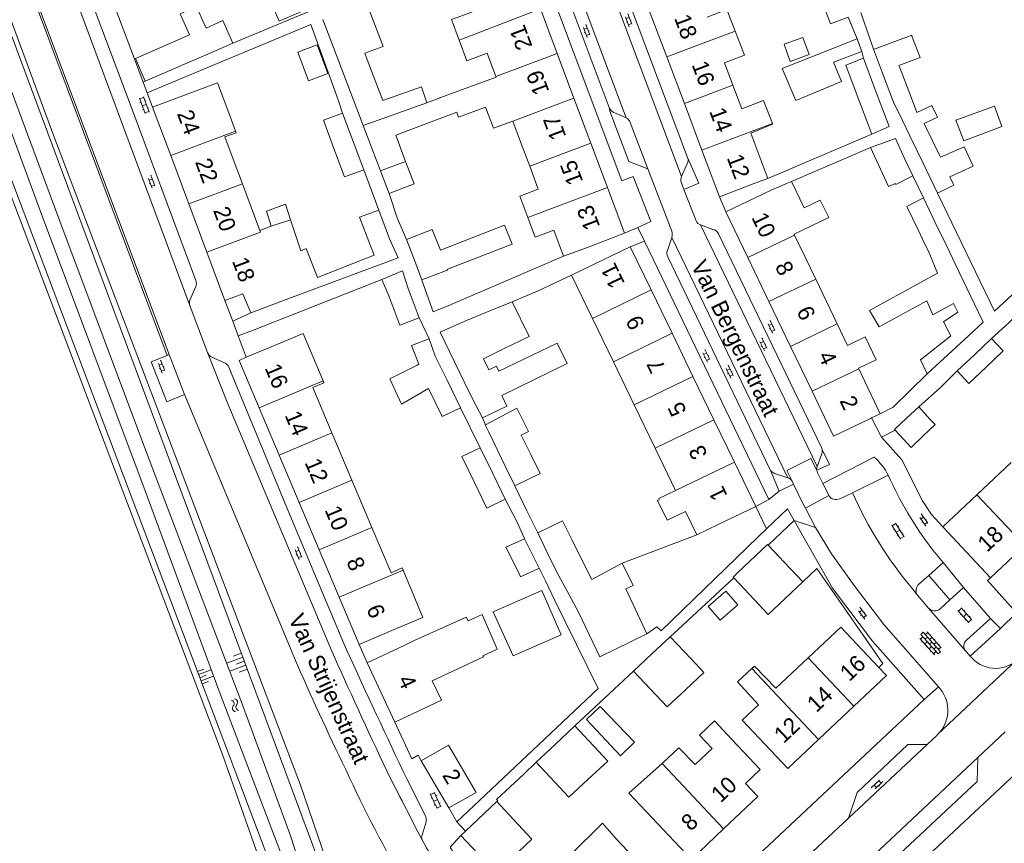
# Model space of a CAD drawing. Extents: x 99476 to 102828, y 406437 to 407931.
# Tile 66 of 162: x 100482 to 100603, y 406561 to 406662. Entities that reach past the tile are written whole.
import ezdxf

# ---------------------------------------------------------------- set-up
doc = ezdxf.new("R2010")
doc.units = 0
doc.header["$MEASUREMENT"] = 0
for name, color, linetype, lineweight in [('BG_bijgebouw', 253, 'Continuous', 0), ('BG_dakoverstek', 253, 'Continuous', 13), ('BG_dakoverstek bijgebouw', 253, 'Continuous', 0), ('BG_heg haag', 253, 'Continuous', 0), ('BG_hek', 253, 'Continuous', 0), ('BG_hoofdgebouw', 253, 'Continuous', 13), ('BG_huisnummer', 253, 'Continuous', 0), ('BG_insteek sloot', 253, 'Continuous', 0), ('BG_kant sloot', 253, 'Continuous', 0), ('BG_kant verharding', 253, 'Continuous', 0), ('BG_open verharding', 253, 'Continuous', 0), ('BG_schutting', 253, 'Continuous', 0), ('BG_straatnaam', 253, 'Continuous', 0), ('BG_taludsymbool', 253, 'Continuous', 0), ('BG_tussenmuur', 253, 'Continuous', 0), ('BG_vlakafsluiter', 253, 'Continuous', 0), ('BG_watersymbool', 253, 'Continuous', 0)]:
    doc.layers.add(name, color=color, linetype=linetype, lineweight=lineweight)
doc.styles.add('Style-WORKING', font='WORKING.shx')

# ---------------------------------------------------------------- blocks, each defined once
blk = doc.blocks.new('S02OV6')
at = {"layer": 'BG_open verharding', "linetype": 'Continuous', "lineweight": 0}
for p, q in [((0, 0.20784), (1.371449, 0.20784)), ((0.085505, 0.20784), (0.085505, 0.268177)), ((0.485, -0.192), (0.486, 0.207)), ((0.885505, 0.20784), (0.885505, 0.31106)), ((1.285, -0.193), (1.285, 0.207)), ((0.268333, -0.19216), (1.549656, -0.19216)), ((0.885505, -0.32925), (0.885505, -0.19216))]:
    blk.add_line(p, q, dxfattribs=at)
blk = doc.blocks.new('S02OV4')
at = {"layer": 'BG_open verharding', "linetype": 'Continuous', "lineweight": 0}
for p, q in [((0, -0.200092), (0, 0.200092)), ((0, 0.2), (3.201, 0.2)), ((0.214, 0.6), (2.9, 0.6)), ((0.4, 0.199), (0.4, 0.6)), ((0.8, 0.6), (0.8, 0.7)), ((0.8, -0.2), (0.8, 0.2)), ((1.2, 0.2), (1.2, 0.6)), ((1.6, 0.6), (1.6, 0.7)), ((1.6, -0.2), (1.6, 0.2)), ((2, 0.199), (2, 0.6)), ((2.4, 0.6), (2.4, 0.7)), ((2.4, -0.2), (2.4, 0.2)), ((2.8, 0.2), (2.8, 0.6)), ((3.2, -0.199908), (3.2, 0.200092)), ((0, -0.2), (3.2, -0.199)), ((0.31, -0.6), (2.9, -0.6)), ((0.4, -0.6), (0.399, -0.2)), ((0.8, -0.7), (0.8, -0.6)), ((1.2, -0.6), (1.2, -0.2)), ((1.6, -0.7), (1.6, -0.6)), ((2, -0.6), (1.999, -0.2)), ((2.4, -0.7), (2.4, -0.6)), ((2.8, -0.6), (2.8, -0.2))]:
    blk.add_line(p, q, dxfattribs=at)
blk = doc.blocks.new('S02OV2')
at = {"layer": 'BG_open verharding', "linetype": 'Continuous', "lineweight": 0}
for p, q in [((0.052866, 0.482148), (0.183301, 0.482148)), ((0.183301, -1.01785), (0.183301, 0.982147)), ((0.183301, 0.895191), (0.705039, 0.895191)), ((0.705039, -1.01785), (0.705039, 0.982147)), ((0.705039, 0.43867), (0.835473, 0.43867)), ((0.052866, -0.517416), (0.183301, -0.517416)), ((0.183301, -0.017851), (0.705039, -0.017851)), ((0.183301, -0.930894), (0.705039, -0.930894)), ((0.705039, -0.473938), (0.835473, -0.473938))]:
    blk.add_line(p, q, dxfattribs=at)
blk = doc.blocks.new('WATERS')
at = {"layer": 'BG_watersymbool', "linetype": 'Continuous', "lineweight": 0}
for centre, start, end in [((-0.375, 0.25), 28.07249, 151.92751), ((-0.375, -0.2), 28.07249, 151.92751), ((0.375, 0.65), 208.07249, 331.92751), ((0.375, 0.2), 208.07249, 331.92751)]:
    blk.add_arc(centre, 0.425, start, end, dxfattribs=at)
blk = doc.blocks.new('S04')
at = {"layer": 'BG_taludsymbool', "linetype": 'Continuous', "lineweight": 0}
for p, q in [((-0.5, 0), (-0.5, -0.5)), ((-0.25, 0), (-0.25, -1)), ((0, 0), (0, -0.5)), ((0.25, 0), (0.25, -1)), ((0.5, 0), (0.5, -0.5))]:
    blk.add_line(p, q, dxfattribs=at)

msp = doc.modelspace()

# ---------------------------------------------------------------- linework, layer by layer
at = {"layer": 'BG_bijgebouw', "linetype": 'Continuous', "lineweight": 0}
for p, q in [((100507.211, 406661.485), (100508.447, 406658.727)), ((100522.407, 406653.909), (100519.475, 406661.625)), ((100591.592, 406659.693), (100591.621, 406659.591)), ((100592.624, 406656.957), (100591.621, 406659.591)), ((100508.447, 406658.727), (100506.386, 406657.831)), ((100584.894, 406659.227), (100585.487, 406657.697)), ((100506.386, 406657.831), (100497.712, 406654.06)), ((100586.922, 406657.974), (100587.095, 406658.04)), ((100588.016, 406655.061), (100586.922, 406657.974)), ((100586.958, 406653.459), (100585.678, 406656.866)), ((100525.524, 406655.076), (100526.791, 406651.705)), ((100589.352, 406651.505), (100588.016, 406655.061)), ((100591.431, 406652.303), (100590.085, 406655.837)), ((100524.416, 406648.621), (100522.407, 406653.909)), ((100584.793, 406652.645), (100586.707, 406647.595)), ((100521.871, 406650.156), (100523.169, 406646.684)), ((100520.829, 406645.809), (100519.531, 406649.281)), ((100594.95, 406645.074), (100593.374, 406648.342)), ((100523.169, 406646.684), (100524.468, 406643.211)), ((100591.377, 406647.379), (100592.953, 406644.111)), ((100529.599, 406644.236), (100530.631, 406641.492)), ((100592.953, 406644.111), (100594.766, 406640.353)), ((100595.109, 406644.745), (100594.95, 406645.074)), ((100593.037, 406639.772), (100594.438, 406636.858)), ((100592.365, 406635.861), (100590.983, 406638.734)), ((100594.438, 406636.858), (100595.886, 406633.846)), ((100592.953, 406634.638), (100592.365, 406635.861)), ((100530.669, 406632.164), (100529.713, 406634.679)), ((100593.813, 406632.849), (100593.717, 406633.049)), ((100596.953, 406631.627), (100595.886, 406633.846)), ((100593.813, 406632.849), (100594.741, 406630.563)), ((100599.291, 406626.764), (100596.953, 406631.627)), ((100597.221, 406625.769), (100596.692, 406626.868)), ((100598.582, 406622.94), (100593.495, 406618.237)), ((100601.384, 406622.574), (100599.263, 406620.584)), ((100593.495, 406618.237), (100592.663, 406619.956)), ((100599.263, 406620.584), (100597.143, 406618.594)), ((100534.678, 406617.464), (100536.326, 406614.097)), ((100590.965, 406612.794), (100592.444, 406614.183)), ((100541.888, 406606.774), (100539.776, 406611.111)), ((100540.266, 406606.049), (100538.723, 406609.201)), ((100542.989, 406604.513), (100541.888, 406606.774)), ((100541.808, 406602.898), (100540.266, 406606.049)), ((100546.946, 406596.389), (100545.791, 406598.759)), ((100549.395, 406599.12), (100550.014, 406597.864)), ((100541.926, 406596.973), (100541.895, 406597.035)), ((100541.926, 406596.973), (100543.583, 406593.586)), ((100545.829, 406594.685), (100544.179, 406598.058)), ((100550.014, 406597.864), (100551.199, 406595.461)), ((100575.979, 406595.192), (100574.024, 406597.258)), ((100548.134, 406593.95), (100546.946, 406596.389)), ((100545.945, 406594.453), (100545.829, 406594.685)), ((100552.419, 406593.081), (100551.199, 406595.461)), ((100556.108, 406595.073), (100552.419, 406593.081)), ((100578.255, 406592.787), (100575.979, 406595.192)), ((100543.583, 406593.586), (100543.679, 406593.407)), ((100548.134, 406593.95), (100549.586, 406591.267)), ((100571.722, 406591.216), (100569.787, 406593.26)), ((100574.624, 406589.35), (100578.255, 406592.787)), ((100549.586, 406591.267), (100550.782, 406589.058)), ((100559.164, 406586.42), (100556.565, 406591.938)), ((100562.024, 406586.063), (100559.773, 406583.961)), ((100559.773, 406583.961), (100557.525, 406581.861)), ((100550.33, 406575.141), (100547.917, 406572.887)), ((100547.917, 406572.887), (100545.586, 406570.71)), ((100536.945, 406562.268), (100540.767, 406565.884)), ((100540.767, 406565.884), (100541.765, 406564.815)), ((100542.816, 406563.69), (100541.765, 406564.815)), ((100545.056, 406561.291), (100542.816, 406563.69)), ((100536.354, 406561.709), (100536.945, 406562.268)), ((100538.435, 406559.51), (100536.354, 406561.709)), ((100545.056, 406561.291), (100540.674, 406557.144))]:
    msp.add_line(p, q, dxfattribs=at)
at = {"layer": 'BG_bijgebouw', "linetype": 'Continuous', "lineweight": 0, "flags": 128}
for points in [[(100512.228, 406665.867), (100514.927, 406666.978), (100516.758, 406662.563), (100514.105, 406661.428), (100512.228, 406665.867)], [(100497.712, 406654.06), (100496.5, 406656.85), (100501.746, 406659.129), (100503.141, 406659.754), (100501.991, 406662.319), (100503.971, 406663.208), (100504.716, 406661.548)], [(100524.826, 406663.637), (100526.831, 406658.304), (100524.622, 406657.474), (100525.524, 406655.076)], [(100583.793, 406661.883), (100581.64, 406661.074), (100580.488, 406664.14)], [(100518.749, 406658.505), (100516.409, 406657.63), (100517.725, 406654.111), (100520.065, 406654.986), (100518.749, 406658.505)], [(100585.487, 406657.697), (100582.029, 406656.397), (100582.993, 406654.013), (100577.406, 406651.7), (100575.721, 406655.616), (100584.894, 406659.227)], [(100585.678, 406656.866), (100583.505, 406656.042), (100584.793, 406652.645)], [(100590.085, 406655.837), (100590.034, 406655.97), (100592.624, 406656.957)], [(100526.791, 406651.705), (100531.542, 406653.38), (100532.205, 406651.424)], [(100586.707, 406647.595), (100588.822, 406648.497), (100586.958, 406653.459)], [(100596.979, 406649.309), (100597.979, 406646.769), (100602.633, 406648.501), (100601.729, 406650.995), (100596.979, 406649.309)], [(100586.523, 406645.942), (100589.602, 406647.046), (100590.717, 406644.598), (100591.742, 406642.466)], [(100524.468, 406643.211), (100522.128, 406642.336), (100520.829, 406645.809)], [(100589.651, 406641.434), (100589.599, 406641.545), (100588.75, 406641.15), (100586.523, 406645.942)], [(100527.57, 406640.294), (100527.502, 406640.499), (100526.523, 406643.077)], [(100594.766, 406640.353), (100596.763, 406641.316), (100596.268, 406642.341)], [(100513.125, 406636.319), (100512.578, 406638.146), (100514.89, 406639.018), (100515.52, 406637.109)], [(100529.713, 406634.679), (100532.873, 406635.907), (100533.854, 406633.383)], [(100533.854, 406633.383), (100541.732, 406636.444), (100542.634, 406634.122), (100534.711, 406631.043), (100534.75, 406630.942), (100534.622, 406630.892)], [(100531.244, 406625.089), (100529.902, 406628.678), (100529.22, 406630.834), (100526.705, 406629.78)], [(100526.705, 406629.78), (100527.547, 406627.798), (100528.889, 406624.209), (100531.244, 406625.089)], [(100594.741, 406630.563), (100586.413, 406625.982), (100587.615, 406624.007), (100593.433, 406627.17), (100594.19, 406625.471), (100596.692, 406626.868)], [(100536.779, 406617.264), (100533.822, 406623.336), (100536.851, 406624.67), (100540.139, 406626.027)], [(100598.582, 406622.94), (100600.345, 406624.573), (100599.291, 406626.764)], [(100592.663, 406619.956), (100596.377, 406622.876), (100595.468, 406624.587), (100597.221, 406625.769)], [(100531.232, 406619.431), (100530.312, 406621.72), (100532.496, 406622.537)], [(100532.496, 406622.537), (100533.237, 406620.409), (100534.678, 406617.464)], [(100600.693, 406619.061), (100602.813, 406621.051), (100601.384, 406622.574)], [(100539.813, 406618.741), (100540.723, 406619.192), (100541.012, 406618.565), (100548.154, 406621.985), (100549.394, 406619.509), (100541.383, 406615.605), (100541.995, 406614.284), (100539.015, 406612.838)], [(100541.673, 406621.323), (100539.15, 406620.068), (100539.813, 406618.741)], [(100530.996, 406619.312), (100527.66, 406617.63), (100529.104, 406614.519), (100532.406, 406616.431)], [(100597.143, 406618.594), (100598.572, 406617.071), (100600.693, 406619.061)], [(100536.326, 406614.097), (100534.085, 406613), (100532.406, 406616.431)], [(100539.015, 406612.838), (100537.876, 406615.012), (100536.779, 406617.264)], [(100543.723, 406613.053), (100544.646, 406611.178), (100543.749, 406610.737), (100544.962, 406608.271)], [(100589.548, 406611.34), (100589.486, 406611.406), (100590.965, 406612.794)], [(100593.829, 406612.708), (100594.475, 406612.019), (100592.996, 406610.631)], [(100592.996, 406610.631), (100591.517, 406609.242), (100589.548, 406611.34)], [(100538.723, 406609.201), (100536.482, 406608.104), (100538.024, 406604.953)], [(100544.962, 406608.271), (100546.066, 406606.027), (100542.989, 406604.513)], [(100538.024, 406604.953), (100539.567, 406601.801), (100541.808, 406602.898)], [(100574.024, 406597.258), (100573.938, 406597.349), (100570.306, 406593.912)], [(100556.565, 406591.938), (100557.481, 406592.34), (100556.108, 406595.073)], [(100569.787, 406593.26), (100569.707, 406593.345), (100570.306, 406593.912)], [(100540.31, 406589.108), (100542.76, 406583.713), (100548.672, 406586.288), (100546.303, 406591.712), (100540.31, 406589.108)], [(100574.624, 406589.35), (100574.025, 406588.783), (100571.722, 406591.216)], [(100550.782, 406589.058), (100553.391, 406583.61), (100559.164, 406586.42)], [(100563.87, 406579.574), (100566.121, 406581.676), (100564.561, 406583.347)], [(100557.525, 406581.861), (100561.622, 406577.474), (100563.87, 406579.574)], [(100551.75, 406575.923), (100553.441, 406577.499), (100557.633, 406573.141), (100555.924, 406571.478), (100551.75, 406575.923)], [(100551.937, 406568.583), (100554.351, 406570.837), (100550.33, 406575.141)], [(100545.586, 406570.71), (100549.606, 406566.405), (100551.937, 406568.583)]]:
    msp.add_lwpolyline(points, dxfattribs=at)
at = {"layer": 'BG_dakoverstek', "linetype": 'Continuous', "lineweight": 13}
for p, q in [((100535.112, 406652.5), (100538.353, 406653.699)), ((100508.765, 406647.929), (100507.932, 406650.207)), ((100540.364, 406648.291), (100542.741, 406649.186)), ((100542.741, 406649.186), (100543.691, 406646.632)), ((100562.662, 406603.945), (100560.161, 406609.127)), ((100560.611, 406602.959), (100562.662, 406603.945)), ((100561.013, 406570.55), (100561.089, 406570.617))]:
    msp.add_line(p, q, dxfattribs=at)
at = {"layer": 'BG_dakoverstek', "linetype": 'Continuous', "lineweight": 13, "flags": 128}
for points in [[(100539.394, 406650.901), (100536.06, 406649.661), (100535.858, 406650.267)], [(100508.364, 406644.823), (100507.472, 406647.252), (100508.84, 406647.72), (100508.765, 406647.929)], [(100559.036, 406564.709), (100556.931, 406566.922), (100561.013, 406570.55)], [(100551.43, 406557.569), (100549.734, 406559.297), (100553.697, 406563.225), (100555.401, 406561.316)]]:
    msp.add_lwpolyline(points, dxfattribs=at)
at = {"layer": 'BG_dakoverstek bijgebouw', "linetype": 'Continuous', "lineweight": 0}
for p, q in [((100505.157, 406660.565), (100504.716, 406661.548)), ((100507.211, 406661.485), (100505.157, 406660.565)), ((100587.095, 406658.04), (100591.592, 406659.693)), ((100590.414, 406649.34), (100589.352, 406651.505)), ((100591.431, 406652.303), (100592.227, 406650.23)), ((100521.871, 406650.156), (100519.531, 406649.281)), ((100591.377, 406647.379), (100590.414, 406649.34)), ((100595.109, 406644.745), (100598.012, 406646.036)), ((100598.012, 406646.036), (100599.125, 406643.641)), ((100599.125, 406643.641), (100596.268, 406642.341)), ((100530.631, 406641.492), (100527.57, 406640.294)), ((100591.742, 406642.466), (100589.651, 406641.434)), ((100593.037, 406639.772), (100590.983, 406638.734)), ((100592.953, 406634.638), (100593.717, 406633.049)), ((100531.594, 406629.731), (100530.669, 406632.164)), ((100534.622, 406630.892), (100531.594, 406629.731)), ((100540.139, 406626.027), (100542.658, 406627.067)), ((100531.232, 406619.431), (100530.996, 406619.312)), ((100593.829, 406612.708), (100592.444, 406614.183)), ((100541.895, 406597.035), (100544.179, 406598.058)), ((100543.679, 406593.407), (100545.945, 406594.453)), ((100564.561, 406583.347), (100562.024, 406586.063))]:
    msp.add_line(p, q, dxfattribs=at)
at = {"layer": 'BG_dakoverstek bijgebouw', "linetype": 'Continuous', "lineweight": 0, "flags": 128}
for points in [[(100578.268, 406659.417), (100579.029, 406657.324), (100576.72, 406656.484), (100575.959, 406658.577), (100578.268, 406659.417)], [(100592.227, 406650.23), (100594.036, 406651.102), (100594.73, 406649.661), (100593.114, 406648.882), (100593.374, 406648.342)], [(100542.658, 406627.067), (100544.725, 406622.802), (100541.673, 406621.323)], [(100543.723, 406613.053), (100543.242, 406614.037), (100539.378, 406612.014)], [(100539.378, 406612.014), (100539.327, 406611.987), (100539.776, 406611.111)], [(100545.791, 406598.759), (100548.834, 406600.258), (100549.395, 406599.12)], [(100566.678, 406589.768), (100568.139, 406588.093), (100570.284, 406589.963), (100568.822, 406591.639), (100566.678, 406589.768)]]:
    msp.add_lwpolyline(points, dxfattribs=at)
at = {"layer": 'BG_heg haag', "linetype": 'Continuous', "lineweight": 0}
for p, q in [((100586.707, 406647.595), (100573.982, 406642.167)), ((100547.867, 406590.509), (100546.724, 406592.899))]:
    msp.add_line(p, q, dxfattribs=at)
at = {"layer": 'BG_heg haag', "linetype": 'Continuous', "lineweight": 0, "flags": 128}
for points in [[(100442.322, 406764.485), (100447.502, 406751.976), (100460.041, 406718.151), (100474.655, 406679.338), (100486.515, 406647.332), (100516.714, 406567.896), (100520.896, 406555.719)], [(100436.014, 406578.186), (100412, 406635.841), (100474.519, 406657.761), (100507.172, 406571.626), (100517.272, 406542.997), (100498.099, 406534.997), (100498.459, 406534.052)], [(100622.022, 406644.679), (100601.732, 406625.93), (100594.766, 406640.353)], [(100593.495, 406618.237), (100589.311, 406614.145), (100587.738, 406613.358)], [(100560.384, 406587.272), (100560.909, 406586.793), (100572.737, 406598.228)], [(100538.641, 406565.994), (100553.185, 406579.733), (100547.867, 406590.509)]]:
    msp.add_lwpolyline(points, dxfattribs=at)
at = {"layer": 'BG_hek', "linetype": 'Continuous', "lineweight": 0}
for p, q in [((100521.507, 406651.273), (100521.151, 406652.368)), ((100543.167, 406600.25), (100544.172, 406598.072)), ((100544.172, 406598.072), (100544.179, 406598.058))]:
    msp.add_line(p, q, dxfattribs=at)
at = {"layer": 'BG_hoofdgebouw', "linetype": 'Continuous', "lineweight": 13}
for p, q in [((100548.171, 406657.44), (100546.12, 406662.904)), ((100559.44, 406662.733), (100561.59, 406657.03)), ((100550.213, 406652.001), (100548.171, 406657.44)), ((100561.59, 406657.03), (100563.741, 406651.326)), ((100569.68, 406653.566), (100568.65, 406656.295)), ((100570.776, 406650.664), (100569.68, 406653.566)), ((100498.61, 406650.88), (100503.291, 406652.63)), ((100532.205, 406651.424), (100535.112, 406652.5)), ((100552.291, 406646.466), (100550.213, 406652.001)), ((100563.741, 406651.326), (100565.891, 406645.623)), ((100500.823, 406644.96), (100498.61, 406650.88)), ((100535.858, 406650.267), (100528.392, 406647.447)), ((100540.364, 406648.291), (100539.394, 406650.901)), ((100526.523, 406643.077), (100524.416, 406648.621)), ((100571.9, 406647.685), (100573.982, 406642.167)), ((100528.392, 406647.447), (100529.599, 406644.236)), ((100544.799, 406643.653), (100543.691, 406646.632)), ((100554.322, 406641.057), (100552.291, 406646.466)), ((100565.891, 406645.623), (100568.041, 406639.92)), ((100503.035, 406639.04), (100500.823, 406644.96)), ((100509.607, 406641.497), (100508.364, 406644.823)), ((100511.737, 406635.8), (100509.607, 406641.497)), ((100568.041, 406639.92), (100572.72, 406641.69)), ((100573.982, 406642.167), (100572.72, 406641.69)), ((100556.431, 406635.44), (100554.322, 406641.057)), ((100573.341, 406640.23), (100568.831, 406638.06)), ((100505.248, 406633.12), (100503.035, 406639.04)), ((100568.831, 406638.06), (100571.516, 406632.473)), ((100513.125, 406636.319), (100511.737, 406635.8)), ((100551.741, 406633.68), (100556.431, 406635.44)), ((100579.828, 406629.834), (100577.239, 406635.226)), ((100507.461, 406627.2), (100505.248, 406633.12)), ((100551.741, 406633.68), (100548.941, 406632.63)), ((100557.111, 406633.8), (100552.61, 406631.63)), ((100559.673, 406628.501), (100557.111, 406633.8)), ((100515.311, 406627.46), (100528.67, 406632.455)), ((100571.516, 406632.473), (100574.107, 406627.084)), ((100552.61, 406631.63), (100549.926, 406630.336)), ((100549.926, 406630.336), (100552.488, 406625.027)), ((100582.463, 406624.345), (100579.828, 406629.834)), ((100562.234, 406623.203), (100559.673, 406628.501)), ((100515.311, 406627.46), (100510.631, 406625.71)), ((100574.107, 406627.084), (100576.745, 406621.596)), ((100552.488, 406625.027), (100555.045, 406619.727)), ((100564.796, 406617.905), (100562.234, 406623.203)), ((100513.821, 406621.83), (100510.088, 406620.259)), ((100576.745, 406621.596), (100579.383, 406616.108)), ((100555.045, 406619.727), (100557.603, 406614.427)), ((100587.738, 406613.358), (100585.099, 406618.856)), ((100567.358, 406612.606), (100564.796, 406617.905)), ((100511.659, 406614.093), (100514.108, 406608.296)), ((100557.603, 406614.427), (100560.161, 406609.127)), ((100569.87, 406607.411), (100567.358, 406612.606)), ((100586.53, 406612.78), (100586.677, 406612.85)), ((100586.677, 406612.85), (100587.738, 406613.358)), ((100520.577, 406611.029), (100523.026, 406605.232)), ((100514.108, 406608.296), (100516.556, 406602.5)), ((100572.481, 406602.01), (100569.87, 406607.411)), ((100599.58, 406603.432), (100603.763, 406607.371)), ((100523.026, 406605.232), (100525.474, 406599.436)), ((100595.407, 406599.503), (100599.58, 406603.432)), ((100516.556, 406602.5), (100519.004, 406596.703)), ((100567.981, 406599.83), (100572.481, 406602.01)), ((100565.28, 406598.522), (100567.981, 406599.83)), ((100601.245, 406593.284), (100595.407, 406599.503)), ((100605.428, 406597.222), (100601.245, 406593.284)), ((100519.004, 406596.703), (100521.453, 406590.906)), ((100521.453, 406590.906), (100523.901, 406585.11)), ((100523.901, 406585.11), (100528.5, 406587.06)), ((100524.881, 406582.87), (100529.411, 406584.99)), ((100529.411, 406584.99), (100530.583, 406585.538)), ((100524.881, 406582.87), (100528.271, 406575.62)), ((100578.919, 406583.469), (100574.964, 406579.744)), ((100580.156, 406573.482), (100584.491, 406577.565)), ((100565.064, 406570.429), (100567.133, 406572.391)), ((100534.881, 406565.1), (100531.5, 406570.86)), ((100559.036, 406564.709), (100561.166, 406562.443))]:
    msp.add_line(p, q, dxfattribs=at)
at = {"layer": 'BG_hoofdgebouw', "linetype": 'Continuous', "lineweight": 13, "flags": 128}
for points in [[(100536.176, 406659.062), (100535.235, 406661.592), (100537.728, 406662.52), (100536.541, 406665.712), (100539.331, 406666.76)], [(100569.974, 406660.19), (100568.952, 406662.854), (100566.53, 406661.913)], [(100568.65, 406656.295), (100571.098, 406657.26), (100569.974, 406660.19)], [(100540.645, 406654.646), (100539.587, 406657.491), (100537.103, 406656.568), (100536.176, 406659.062)], [(100503.291, 406652.63), (100506.568, 406653.855), (100507.932, 406650.207)], [(100538.353, 406653.699), (100540.676, 406654.564), (100540.645, 406654.646)], [(100570.776, 406650.664), (100573.42, 406651.706), (100574.521, 406648.876)], [(100574.521, 406648.876), (100574.551, 406648.798), (100571.9, 406647.685)], [(100544.57, 406637.359), (100543.593, 406639.984), (100545.851, 406640.824), (100544.799, 406643.653)], [(100576.854, 406641.8), (100574.556, 406640.815), (100573.341, 406640.23)], [(100577.239, 406635.226), (100577.196, 406635.316), (100581.421, 406637.356), (100580.385, 406639.5), (100578.422, 406638.552), (100576.854, 406641.8)], [(100515.52, 406637.109), (100516.778, 406633.292), (100517.427, 406633.563), (100518.822, 406630.012), (100525.754, 406632.775), (100525.285, 406633.894), (100523.969, 406637.413), (100526.309, 406638.288)], [(100526.309, 406638.288), (100527.625, 406634.769), (100528.67, 406632.455)], [(100548.941, 406632.63), (100547.747, 406635.841), (100545.452, 406634.988), (100544.57, 406637.359)], [(100510.631, 406625.71), (100509.651, 406628.02), (100507.461, 406627.2)], [(100585.099, 406618.856), (100585.068, 406618.92), (100587.249, 406619.968), (100585.907, 406622.762), (100583.726, 406621.714), (100582.463, 406624.345)], [(100513.821, 406621.83), (100517.044, 406623.191), (100519.489, 406617.4)], [(100510.088, 406620.259), (100509.211, 406619.89), (100511.659, 406614.093)], [(100519.489, 406617.4), (100519.599, 406617.14), (100518.239, 406616.566), (100520.577, 406611.029)], [(100579.383, 406616.108), (100582.021, 406610.62), (100586.53, 406612.78)], [(100560.611, 406602.959), (100560.671, 406602.834), (100560.471, 406602.738), (100561.636, 406600.314), (100563.897, 406601.4), (100565.28, 406598.522)], [(100525.474, 406599.436), (100527.812, 406593.899), (100529.173, 406594.474), (100529.283, 406594.214)], [(100529.283, 406594.214), (100531.728, 406588.423), (100528.5, 406587.06)], [(100530.583, 406585.538), (100537.002, 406588.45), (100537.259, 406588.003), (100538.975, 406588.789), (100540.828, 406584.545), (100539.071, 406583.706), (100539.15, 406583.597), (100532.859, 406580.677)], [(100587.584, 406582.289), (100582.922, 406587.239), (100578.919, 406583.469)], [(100572.027, 406582.186), (100572.338, 406582.475), (100574.964, 406579.744)], [(100572.83, 406577.734), (100570.257, 406580.542), (100572.027, 406582.186)], [(100584.491, 406577.565), (100588.488, 406581.33), (100587.584, 406582.289)], [(100528.271, 406575.62), (100533.981, 406578.28), (100532.859, 406580.677)], [(100572.83, 406577.734), (100570.832, 406575.852), (100576.398, 406569.943), (100580.156, 406573.482)], [(100569.61, 406573.454), (100567.439, 406575.75), (100565.601, 406574.012), (100567.133, 406572.391)], [(100531.5, 406570.86), (100534.871, 406572.78), (100538.251, 406567.01), (100534.881, 406565.1)], [(100569.61, 406573.454), (100573.045, 406569.821), (100571.228, 406568.103), (100572.739, 406566.503), (100568.536, 406562.53)], [(100561.089, 406570.617), (100563.059, 406572.457), (100565.064, 406570.429)], [(100568.536, 406562.53), (100564.601, 406558.81), (100561.166, 406562.443)], [(100556.838, 406551.516), (100560.968, 406555.405), (100555.401, 406561.316)]]:
    msp.add_lwpolyline(points, dxfattribs=at)
at = {"layer": 'BG_insteek sloot', "linetype": 'Continuous', "lineweight": 0, "flags": 128}
for points in [[(100520.05, 406555.69), (100471.04, 406687.24), (100447.216, 406750), (100442.439, 406762.862)], [(100434.88, 406577.43), (100427.57, 406595.81), (100410.34, 406636.07), (100474.78, 406659.17), (100514.701, 406553.85)]]:
    msp.add_lwpolyline(points, dxfattribs=at)
at = {"layer": 'BG_kant sloot', "linetype": 'Continuous', "lineweight": 0, "flags": 128}
msp.add_lwpolyline([(100479.432, 406657.775), (100487.264, 406636.926), (100497.853, 406608.603), (100509.742, 406577.388), (100515.465, 406561.795), (100516.623, 406558.288), (100516.734, 406557.087), (100516.351, 406556.347), (100515.643, 406556.956), (100514.501, 406559.037), (100506.879, 406579.083), (100497.708, 406603.935), (100484.74, 406638.452), (100479.163, 406653.521)], dxfattribs=at)
at = {"layer": 'BG_kant verharding', "linetype": 'Continuous', "lineweight": 0}
for p, q in [((100552.283, 406671.966), (100563.413, 406642.41)), ((100554.35, 406670.738), (100564.143, 406644.721)), ((100556.6, 406649.582), (100549.255, 406669.118)), ((100503.198, 406626.468), (100488.347, 406666.473)), ((100554.532, 406650.842), (100548.543, 406666.766)), ((100500.63, 406620.596), (100484.049, 406664.84)), ((100586.922, 406657.974), (100585.339, 406662.468)), ((100497.453, 406653.947), (100496.377, 406656.8)), ((100497.948, 406652.635), (100505.73, 406655.888)), ((100497.453, 406653.947), (100497.712, 406654.06)), ((100498.61, 406650.88), (100497.948, 406652.635)), ((100556.6, 406649.582), (100555.032, 406650.272)), ((100559.278, 406643.319), (100557.111, 406649.023)), ((100564.1, 406643.945), (100563.413, 406642.41)), ((100562.19, 406635.686), (100559.278, 406643.319)), ((100563.386, 406641.632), (100563.697, 406640.822)), ((100563.697, 406640.822), (100565.174, 406636.97)), ((100558.042, 406636.167), (100556.431, 406635.44)), ((100565.729, 406636.461), (100567.242, 406635.924)), ((100565.729, 406636.461), (100580.01, 406606.887)), ((100558.85, 406634.489), (100557.111, 406633.8)), ((100574.084, 406602.872), (100558.85, 406634.489)), ((100561.66, 406633.331), (100562.201, 406634.934)), ((100576.416, 406605.523), (100562.201, 406634.934)), ((100567.921, 406635.378), (100580.524, 406609.214)), ((100574.21, 406606.556), (100561.706, 406632.56)), ((100503.913, 406628.924), (100503.189, 406627.247)), ((100507.461, 406627.2), (100508.419, 406624.669)), ((100503.198, 406626.468), (100505.35, 406620.841)), ((100510.631, 406625.71), (100508.419, 406624.669)), ((100509.098, 406622.875), (100510.838, 406623.557)), ((100509.098, 406622.875), (100510.088, 406620.259)), ((100500.393, 406620.502), (100500.63, 406620.596)), ((100500.63, 406620.596), (100502.501, 406615.696)), ((100505.868, 406620.276), (100507.421, 406619.59)), ((100507.956, 406619.05), (100515.029, 406601.948)), ((100515.629, 406584.318), (100502.501, 406615.696)), ((100580.573, 406608.456), (100580.01, 406606.887)), ((100587.009, 406608.044), (100580.719, 406604.796)), ((100576.416, 406605.523), (100574.796, 406606.053)), ((100580.058, 406606.114), (100580.719, 406604.796)), ((100584.332, 406603.689), (100588.727, 406605.829)), ((100580.719, 406604.796), (100581.433, 406603.373)), ((100581.433, 406603.373), (100581.448, 406603.346)), ((100582.777, 406602.947), (100584.332, 406603.689)), ((100572.481, 406602.01), (100574.084, 406602.872)), ((100573.808, 406599.264), (100572.481, 406602.01)), ((100576.38, 406601.726), (100573.808, 406599.264)), ((100579.824, 406599.446), (100578.568, 406601.809)), ((100577.203, 406600.276), (100574.024, 406597.258)), ((100572.737, 406598.228), (100573.808, 406599.264)), ((100594.031, 406596.878), (100595.437, 406595.132)), ((100595.437, 406595.132), (100593.695, 406593.552)), ((100595.437, 406595.132), (100597.927, 406592.066)), ((100593.695, 406593.552), (100592.482, 406592.492)), ((100593.695, 406593.552), (100596.258, 406590.559)), ((100596.258, 406590.559), (100597.927, 406592.066)), ((100597.927, 406592.066), (100601.227, 406588.301)), ((100591.699, 406591.923), (100592.316, 406591.153)), ((100593.662, 406589.544), (100592.316, 406591.153)), ((100595.06, 406589.487), (100596.258, 406590.559)), ((100593.662, 406589.544), (100598.187, 406584.321)), ((100601.227, 406588.301), (100598.291, 406585.657)), ((100601.227, 406588.301), (100602.448, 406587.051)), ((100602.448, 406587.051), (100598.767, 406583.696)), ((100524.881, 406582.87), (100523.901, 406585.11)), ((100598.187, 406584.321), (100598.254, 406584.243)), ((100598.254, 406584.243), (100598.767, 406583.696)), ((100595.102, 406579.656), (100594.864, 406579.927)), ((100551.099, 406539.043), (100593.13, 406578.381)), ((100593.471, 406572.881), (100594.69, 406574.025)), ((100594.69, 406574.025), (100594.747, 406574.078)), ((100603.053, 406574.436), (100599.685, 406571.278)), ((100608.147, 406572.874), (100572.17, 406539.271)), ((100583.854, 406563.857), (100593.471, 406572.881)), ((100599.685, 406571.278), (100577.138, 406550.136)), ((100529.783, 406568.57), (100532.035, 406564.156)), ((100535.885, 406563.391), (100538.641, 406565.994)), ((100534.881, 406565.1), (100535.885, 406563.391)), ((100532.135, 406563.399), (100531.626, 406561.766)), ((100578.836, 406559.149), (100583.854, 406563.857))]:
    msp.add_line(p, q, dxfattribs=at)
at = {"layer": 'BG_kant verharding', "linetype": 'Continuous', "lineweight": 0, "flags": 128}
for points in [[(100544.773, 406672.022), (100556.095, 406641.877), (100557.453, 406642.395), (100559.623, 406636.88), (100558.042, 406636.167)], [(100490.492, 406665.607), (100496.219, 406650.262), (100503.899, 406629.663)], [(100559.278, 406643.319), (100556.93, 406644.223), (100554.616, 406650.402), (100554.532, 406650.842)], [(100564.143, 406644.721), (100565.499, 406641.567), (100563.697, 406640.822)], [(100502.501, 406615.696), (100500.333, 406614.813), (100498.418, 406619.719), (100500.393, 406620.502)], [(100505.35, 406620.841), (100507.736, 406614.758), (100520.431, 406584.591)], [(100577.113, 406604.749), (100576.978, 406605.03), (100576.953, 406605.081)], [(100578.568, 406601.809), (100578.175, 406602.547), (100577.113, 406604.749)], [(100515.029, 406601.948), (100518.701, 406593.194), (100522.377, 406584.442)], [(100593.13, 406578.381), (100586.801, 406585.531), (100581.905, 406591.989), (100577.203, 406600.276)], [(100594.864, 406579.927), (100588.172, 406587.536), (100584.531, 406592.331), (100581.761, 406596.219), (100579.824, 406599.446)], [(100604.42, 406588.972), (100600.859, 406592.947), (100601.245, 406593.284)], [(100593.471, 406572.881), (100591.105, 406572.867), (100584.895, 406566.987), (100583.854, 406563.857)], [(100577.138, 406550.136), (100580.025, 406550.006), (100599.598, 406568.357), (100599.685, 406571.278)], [(100536.354, 406561.709), (100535.058, 406560.307), (100537.279, 406556.554)]]:
    msp.add_lwpolyline(points, dxfattribs=at)
at = {"layer": 'BG_kant verharding', "linetype": 'Continuous', "lineweight": 0, "extrusion": (0, 0, -1)}
for centre, radius, start, end in [((-100555.53405, 406651.216693), 1.069813, 297.988082, 339.497895), ((-100563.2744, 406644.37994), 0.93316, 158.562286, 207.781016), ((-100567.000783, 406634.928827), 1.02399, 103.624961, 153.982212), ((-100562.651703, 406633.003296), 1.044445, 334.8853, 18.285945), ((-100503.007391, 406629.276476), 0.971786, 156.562664, 201.266714), ((-100506.829681, 406618.469133), 1.26728, 117.814105, 152.718875), ((-100579.695456, 406608.774928), 0.937694, 152.079436, 167.24212), ((-100579.709631, 406608.781033), 0.922525, 167.417517, 200.62985), ((-100575.049462, 406606.963934), 0.933331, 323.211761, 334.082716), ((-100575.084172, 406606.980065), 0.97082, 287.267493, 323.676097), ((-100758.303151, 406686.983665), 263.497595, 333.793957, 337.068734), ((-100601.842661, 406586.07068), 3.885717, 228.133049, 322.328706), ((-100686.080693, 406645.594435), 180.497367, 330.342948, 335.457994), ((-100530.05495, 406563.50933), 2.082974, 161.913324, 183.036228)]:
    msp.add_arc(centre, radius, start, end, dxfattribs=at)
at = {"layer": 'BG_kant verharding', "linetype": 'Continuous', "lineweight": 0}
for centre, radius, start, end in [((100556.068047, 406648.582663), 1.132099, 22.889551, 61.973337), ((100564.253719, 406641.991355), 0.939187, 153.528492, 202.496276), ((100566.035509, 406637.352288), 0.942519, 203.928876, 251.022187), ((100561.213624, 406635.295637), 1.05152, 339.884189, 21.791897), ((100504.318897, 406626.870502), 1.190973, 161.571182, 199.752667), ((100506.351695, 406621.239413), 1.078019, 201.689646, 243.340432), ((100581.463438, 406601.968989), 8.22551, 27.987126, 47.608671), ((100580.8886, 406606.551), 0.940656, 159.071817, 187.022268), ((100576.161637, 406604.666757), 0.893226, 27.630037, 73.454968), ((100580.886596, 406606.556521), 0.93936, 187.371463, 208.104967), ((100628.861287, 406623.563985), 43.878134, 203.840209, 217.458319), ((100582.326415, 406603.859015), 1.01725, 210.285931, 296.291851), ((100628.838532, 406623.366367), 48.66241, 203.85133, 220.252186), ((100593.101129, 406591.735455), 0.977589, 129.295633, 216.570211), ((100594.388943, 406590.200837), 0.979735, 222.099709, 313.230689), ((100598.970984, 406584.932019), 0.99397, 133.16562, 217.932032), ((101150.36476, 406864.770789), 689.432561, 203.978378, 205.344532), ((101619.610897, 407086.756115), 1206.748397, 204.598326, 205.429928), ((100591.895399, 406577.059781), 4.125851, 313.72158, 38.995305), ((101186.300008, 406901.562017), 737.874278, 206.732085, 207.468279), ((100532.321371, 406561.467401), 0.75677, 156.760841, 199.723915), ((100632.657471, 406617.652614), 115.742544, 209.185538, 218.238091)]:
    msp.add_arc(centre, radius, start, end, dxfattribs=at)
at = {"layer": 'BG_schutting', "linetype": 'Continuous', "lineweight": 0}
for p, q in [((100496.377, 406656.8), (100491.987, 406668.44)), ((100508.447, 406658.727), (100519.138, 406663.181)), ((100583.793, 406661.883), (100584.894, 406659.227)), ((100585.487, 406657.697), (100585.678, 406656.866)), ((100521.507, 406651.273), (100521.871, 406650.156)), ((100576.854, 406641.8), (100586.523, 406645.942)), ((100524.468, 406643.211), (100526.309, 406638.288)), ((100591.742, 406642.466), (100593.037, 406639.772)), ((100528.553, 406637.33), (100527.57, 406640.294)), ((100529.713, 406634.679), (100528.553, 406637.33)), ((100548.941, 406632.63), (100534.911, 406626.607)), ((100510.838, 406623.557), (100526.705, 406629.78)), ((100531.244, 406625.089), (100532.496, 406622.537)), ((100536.326, 406614.097), (100538.723, 406609.201)), ((100539.378, 406612.014), (100539.015, 406612.838)), ((100587.878, 406610.49), (100589.548, 406611.34)), ((100544.469, 406601.474), (100542.989, 406604.513)), ((100541.808, 406602.898), (100543.167, 406600.25)), ((100545.791, 406598.759), (100544.469, 406601.474)), ((100545.945, 406594.453), (100546.724, 406592.899)), ((100569.787, 406593.26), (100562.98, 406586.949)), ((100559.164, 406586.42), (100560.384, 406587.272)), ((100562.98, 406586.949), (100562.024, 406586.063)), ((100557.525, 406581.861), (100550.33, 406575.141)), ((100545.586, 406570.71), (100544.072, 406569.249)), ((100540.883, 406566.001), (100540.767, 406565.884))]:
    msp.add_line(p, q, dxfattribs=at)
at = {"layer": 'BG_schutting', "linetype": 'Continuous', "lineweight": 0, "flags": 128}
for points in [[(100505.73, 406655.888), (100517.99, 406661.014), (100521.151, 406652.368)], [(100534.911, 406626.607), (100532.996, 406625.811), (100531.599, 406629.717), (100531.594, 406629.731)], [(100542.658, 406627.067), (100545.839, 406628.38), (100549.926, 406630.336)], [(100601.384, 406622.574), (100603.521, 406624.539), (100605.518, 406626.454)], [(100592.444, 406614.183), (100595.099, 406616.555), (100597.143, 406618.594)], [(100595.407, 406599.503), (100594.035, 406601.04), (100592.897, 406602.705), (100590.376, 406607.694), (100587.878, 406610.49)], [(100578.255, 406592.787), (100579.971, 406594.418), (100588.046, 406582.764), (100587.584, 406582.289)], [(100528.271, 406575.62), (100530.351, 406571.11), (100531.131, 406571.57), (100531.5, 406570.86)], [(100544.072, 406569.249), (100540.741, 406566.15), (100540.883, 406566.001)]]:
    msp.add_lwpolyline(points, dxfattribs=at)
at = {"layer": 'BG_tussenmuur', "linetype": 'Continuous', "lineweight": 0}
for p, q in [((100536.176, 406659.062), (100546.12, 406662.904)), ((100561.59, 406657.03), (100569.974, 406660.19)), ((100540.645, 406654.646), (100548.171, 406657.44)), ((100563.741, 406651.326), (100569.68, 406653.566)), ((100532.205, 406651.424), (100524.416, 406648.621)), ((100542.741, 406649.186), (100550.213, 406652.001)), ((100565.891, 406645.623), (100574.521, 406648.876)), ((100500.823, 406644.96), (100508.765, 406647.929)), ((100552.291, 406646.466), (100544.799, 406643.653)), ((100529.599, 406644.236), (100526.523, 406643.077)), ((100503.035, 406639.04), (100509.607, 406641.497)), ((100544.57, 406637.359), (100554.322, 406641.057)), ((100513.125, 406636.319), (100515.52, 406637.109)), ((100571.516, 406632.473), (100577.239, 406635.226)), ((100574.107, 406627.084), (100579.828, 406629.834)), ((100559.673, 406628.501), (100552.488, 406625.027)), ((100576.745, 406621.596), (100582.463, 406624.345)), ((100562.234, 406623.203), (100555.045, 406619.727)), ((100579.383, 406616.108), (100585.099, 406618.856)), ((100511.659, 406614.093), (100519.489, 406617.4)), ((100564.796, 406617.905), (100557.603, 406614.427)), ((100567.358, 406612.606), (100560.161, 406609.127)), ((100514.108, 406608.296), (100520.577, 406611.029)), ((100562.662, 406603.945), (100569.87, 406607.411)), ((100516.556, 406602.5), (100523.026, 406605.232)), ((100605.428, 406597.222), (100599.58, 406603.432)), ((100519.004, 406596.703), (100525.474, 406599.436)), ((100521.453, 406590.906), (100529.283, 406594.214)), ((100578.919, 406583.469), (100584.491, 406577.565)), ((100572.027, 406582.186), (100580.156, 406573.482)), ((100562.994, 406568.464), (100561.013, 406570.55)), ((100562.994, 406568.464), (100568.536, 406562.53))]:
    msp.add_line(p, q, dxfattribs=at)
at = {"layer": 'BG_tussenmuur', "linetype": 'Continuous', "lineweight": 0, "flags": 128}
msp.add_lwpolyline([(100505.248, 406633.12), (100511.821, 406635.577), (100511.737, 406635.8)], dxfattribs=at)
at = {"layer": 'BG_vlakafsluiter', "linetype": 'Continuous', "lineweight": 0}
for p, q in [((100462.669, 406721.257), (100500.393, 406620.502)), ((100497.948, 406652.635), (100497.453, 406653.947)), ((100568.831, 406638.06), (100568.041, 406639.92)), ((100558.042, 406636.167), (100558.85, 406634.489)), ((100508.419, 406624.669), (100509.098, 406622.875)), ((100586.677, 406612.85), (100587.878, 406610.49)), ((100574.302, 406606.405), (100575.373, 406603.87)), ((100575.373, 406603.87), (100577.113, 406604.749)), ((100575.373, 406603.87), (100574.084, 406602.872)), ((100581.448, 406603.346), (100578.568, 406601.809)), ((100577.203, 406600.276), (100576.38, 406601.726)), ((100577.203, 406600.276), (100579.824, 406599.446)), ((100565.28, 406598.522), (100556.108, 406595.073)), ((100602.448, 406587.051), (100604.42, 406588.972)), ((100594.747, 406574.078), (100604.436, 406583.177)), ((100593.13, 406578.381), (100594.864, 406579.927)), ((100536.945, 406562.268), (100535.885, 406563.391))]:
    msp.add_line(p, q, dxfattribs=at)
at = {"layer": 'BG_vlakafsluiter', "linetype": 'Continuous', "lineweight": 0, "flags": 128}
for points in [[(100580.61, 406608.982), (100581.512, 406607.138), (100579.956, 406606.435), (100579.955, 406606.436)], [(100579.955, 406606.436), (100579.221, 406607.864), (100576.314, 406606.399), (100576.953, 406605.081)]]:
    msp.add_lwpolyline(points, dxfattribs=at)

# ---------------------------------------------------------------- block references
at = {"layer": 'BG_open verharding', "linetype": 'Continuous', "lineweight": 0}
for name, p, rotation in [('S02OV6', (100556.636, 406662.237), 290.556045), ('S02OV6', (100551.473, 406660.932), 290.556045), ('S02OV2', (100498.004, 406651.266), 200.556045), ('S02OV6', (100498.191, 406642.469), 290.4286169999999), ('S02OV6', (100574.048, 406624.68), 295.771106), ('S02OV6', (100573.057, 406622.539), 295.771106), ('S02OV6', (100566.069, 406621.129), 295.771106), ('S02OV6', (100499.397, 406619.837), 291.354377), ('S02OV6', (100568.937, 406619.197), 295.771106), ('S02OV6', (100592.588, 406600.974), 305.517698), ('S02OV2', (100590.303, 406599.204), 211.592492), ('S02OV6', (100516.158, 406596.997), 292.716872), ('S02OV6', (100585.063, 406589.56), 307.236659), ('S02OV2', (100598.461, 406588.965), 221.552613), ('S02OV4', (100594.964, 406584.082), 131.552613), ('S02OV6', (100586.785, 406567.413), 43.21768), ('S02OV2', (100533.685, 406566.202), 204.899201)]:
    msp.add_blockref(name, p, dxfattribs=dict(at, rotation=rotation))
at = {"layer": 'BG_taludsymbool', "linetype": 'Continuous', "lineweight": 0}
for p, xscale, yscale, zscale, rotation in [((100509.853, 406583.061), 2.111082, 2.111082, 2.111082, 290.374981), ((100504.393, 406581.045), 1.647949, 1.647949, 1.647949, 110.75544)]:
    msp.add_blockref('S04', p, dxfattribs=dict(at, xscale=xscale, yscale=yscale, zscale=zscale, rotation=rotation))
at = {"layer": 'BG_watersymbool', "linetype": 'Continuous', "lineweight": 0, "rotation": 290.4286169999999}
msp.add_blockref('WATERS', (100508.489, 406577.59), dxfattribs=at)

# ---------------------------------------------------------------- texts
at = {"layer": 'BG_huisnummer', "linetype": 'Continuous', "lineweight": 0, "style": 'Style-WORKING'}
for s, rotation, p in [('18', 290.663303, (100562.465, 406661.796)), ('21', 110.556045, (100545.163, 406658.337)), ('16', 290.663303, (100564.615, 406656.093)), ('19', 110.556045, (100547.233, 406652.823)), ('24', 290.482297, (100501.571, 406650.099)), ('14', 290.663303, (100566.766, 406650.389)), ('17', 110.556045, (100549.303, 406647.31)), ('22', 290.482297, (100503.783, 406644.179)), ('15', 110.556045, (100551.373, 406641.797)), ('12', 290.663303, (100568.916, 406644.686)), ('20', 290.482297, (100505.996, 406638.259)), ('13', 110.556045, (100553.443, 406636.283)), ('10', 295.667875, (100571.925, 406637.394)), ('18', 290.482297, (100508.309, 406632.069)), ('11', 115.796026, (100556.496, 406629.327)), ('8', 295.667875, (100574.8, 406631.412)), ('6', 295.667875, (100577.438, 406625.924)), ('9', 115.796026, (100558.944, 406624.263)), ('4', 295.667875, (100580.076, 406620.436)), ('16', 292.897591, (100512.308, 406618.981)), ('7', 115.796026, (100561.506, 406618.964)), ('2', 295.667875, (100582.714, 406614.948)), ('5', 115.796026, (100564.068, 406613.666)), ('14', 292.897591, (100514.756, 406613.184)), ('3', 115.796026, (100566.629, 406608.369)), ('12', 292.897591, (100517.204, 406607.388)), ('1', 115.796026, (100569.066, 406603.329)), ('10', 292.897591, (100519.653, 406601.591)), ('18', 43.298645, (100600.818, 406596.316)), ('8', 292.897591, (100522.315, 406595.289)), ('6', 292.897591, (100524.763, 406589.493)), ('16', 43.298645, (100583.954, 406580.495)), ('4', 295.079179, (100528.604, 406580.807)), ('14', 43.298645, (100579.924, 406576.699)), ('12', 43.298645, (100575.894, 406572.903)), ('2', 300.413231, (100534.036, 406569.107)), ('10', 43.379618, (100568.185, 406565.638)), ('8', 43.379618, (100564.514, 406562.167))]:
    msp.add_text(s, height=2, rotation=rotation, dxfattribs=at).set_placement(p)
at = {"layer": 'BG_straatnaam', "linetype": 'Continuous', "lineweight": 0, "style": 'Style-WORKING'}
for s, rotation, p in [('Van Bergenstraat', 295.899149, (100564.527, 406631.538)), ('Van Strijenstraat', 294.515071, (100515.212, 406588.283))]:
    msp.add_text(s, height=2, rotation=rotation, dxfattribs=at).set_placement(p)

doc.saveas('drawing.dxf')
